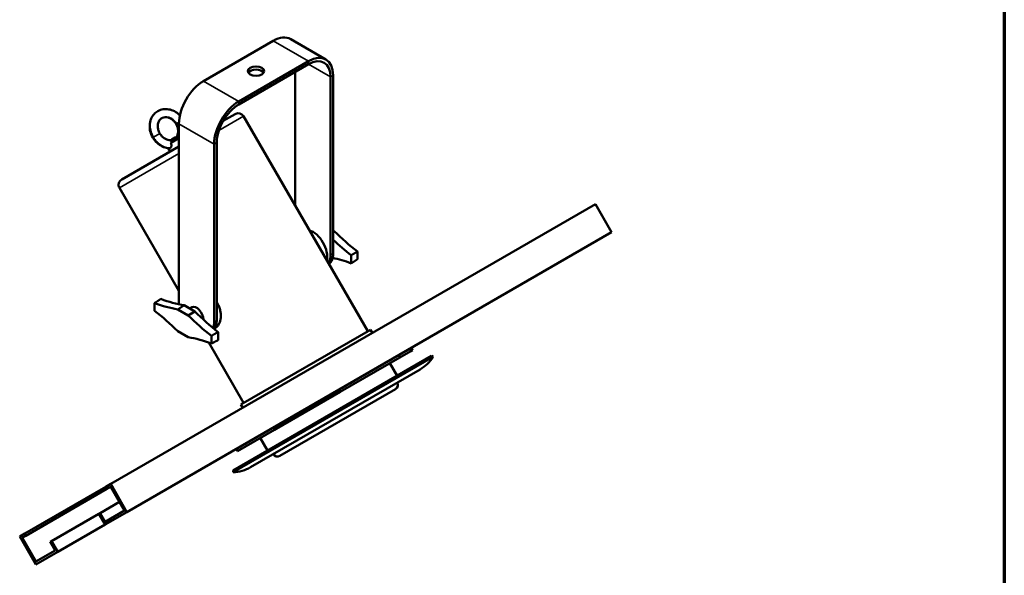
# Model space of a CAD drawing. Header units: millimetres. Extents: x 20 to 2980, y 20 to 2980.
# Tile 3 of 4: x 2190 to 2980, y 441 to 887. Entities that reach past the tile are written whole.
import ezdxf

# ---------------------------------------------------------------- set-up
doc = ezdxf.new("R2010")
doc.units = ezdxf.units.MM
for name, color, linetype, lineweight in [('Border (ISO)', 7, 'Continuous', 70), ('Visible (ISO)', 7, 'Continuous', 50), ('Visible Narrow (ISO)', 7, 'Continuous', 35)]:
    doc.layers.add(name, color=color, linetype=linetype, lineweight=lineweight)

# ---------------------------------------------------------------- blocks, each defined once
blk = doc.blocks.new('Borders Chauvet')
at = {"layer": 'Border (ISO)'}
blk.add_line((2980, 2980), (2980, 20), dxfattribs=at)

msp = doc.modelspace()

# ---------------------------------------------------------------- linework, layer by layer
at = {"layer": 'Visible (ISO)'}
for p, q in [((2337.62, 837.98), (2393.48, 870.23)), ((2407.48, 871.62), (2435.76, 855.29)), ((2365.9, 821.65), (2421.76, 853.9)), ((2365.9, 819.2), (2421.76, 851.45)), ((2411.16, 845.33), (2411.16, 737.83)), ((2439.44, 841.25), (2439.44, 698.36)), ((2441.56, 842.47), (2441.56, 699.58)), ((2353.43, 806.05), (2362.86, 811.49)), ((2369.69, 809.66), (2469.34, 637.06)), ((2317.82, 803.69), (2317.82, 660.8)), ((2311.24, 788.33), (2317.82, 792.13)), ((2312.09, 791.13), (2311.57, 790.55)), ((2314.94, 792.78), (2312.09, 791.13)), ((2314.94, 792.78), (2317.82, 793.37)), ((2271.92, 758.99), (2317.82, 785.49)), ((2310.77, 781.42), (2309.21, 784.1)), ((2346.1, 787.36), (2346.1, 644.47)), ((2348.22, 788.58), (2348.22, 645.7)), ((2270.09, 752.16), (2317.82, 669.5)), ((2263.09, 514.52), (2652, 739.06)), ((2652, 739.06), (2665, 716.54)), ((2276.09, 492), (2665, 716.54)), ((2441.56, 718.03), (2442.49, 717.5)), ((2441.56, 717), (2442.49, 717.5)), ((2456.06, 691.62), (2456.06, 698.15)), ((2461.08, 694.91), (2461.08, 701.08)), ((2298.31, 653.58), (2298.31, 659.76)), ((2322.06, 657.94), (2316.89, 654.71)), ((2322.06, 657.94), (2330.55, 653.04)), ((2328.2, 656.52), (2326.27, 655.51)), ((2325.32, 649.85), (2316.89, 654.71)), ((2325.32, 649.85), (2330.55, 653.04)), ((2316.89, 637.17), (2325.32, 632.31)), ((2343.9, 633.44), (2343.9, 627.26)), ((2347.14, 639.81), (2346.98, 639.72)), ((2349.29, 636.51), (2349.29, 629.98)), ((2367.58, 578.31), (2471.5, 638.31)), ((2473, 635.71), (2471.5, 638.31)), ((2341.75, 628.05), (2369.74, 579.56)), ((2520.43, 617.28), (2361.33, 525.42)), ((2521.7, 616.49), (2361.38, 523.93)), ((2447.1, 588.43), (2495.1, 616.14)), ((2495.1, 616.14), (2494.1, 617.87)), ((2495.1, 616.14), (2503.89, 621.22)), ((2502.89, 622.95), (2503.89, 621.22)), ((2505.3, 622.03), (2503.89, 621.22)), ((2504.3, 623.76), (2505.3, 622.03)), ((2520.43, 617.28), (2521.7, 616.49)), ((2492.84, 601.35), (2487, 611.47)), ((2375.31, 527.93), (2511.27, 606.43)), ((2395.89, 558.86), (2447.1, 588.43)), ((2491.57, 590.55), (2398.91, 537.05)), ((2447.1, 588.43), (2446.1, 590.16)), ((2369.08, 575.71), (2367.58, 578.31)), ((2364.78, 540.9), (2394.48, 558.05)), ((2394.48, 558.05), (2393.48, 559.78)), ((2394.48, 558.05), (2395.89, 558.86)), ((2395.89, 558.86), (2394.89, 560.59)), ((2388.92, 541.35), (2383.08, 551.47)), ((2363.78, 542.63), (2364.78, 540.9)), ((2361.33, 525.42), (2361.38, 523.93)), ((2263.09, 514.52), (2259.09, 512.21)), ((2276.09, 492), (2263.09, 514.52)), ((2194.09, 474.68), (2259.09, 512.21)), ((2195.09, 472.95), (2260.09, 510.48)), ((2260.09, 510.48), (2259.09, 512.21)), ((2260.09, 510.48), (2263.09, 512.21)), ((2263.09, 512.21), (2274.09, 493.16)), ((2254.59, 491.14), (2270.09, 500.09)), ((2253.59, 490.56), (2215.59, 468.62)), ((2254.59, 491.14), (2253.59, 490.56)), ((2253.59, 490.56), (2258.59, 481.9)), ((2258.59, 484.21), (2254.59, 491.14)), ((2258.59, 484.21), (2274.09, 493.16)), ((2258.59, 481.9), (2276.09, 492)), ((2220.59, 459.96), (2258.59, 481.9)), ((2190.09, 472.37), (2194.09, 474.68)), ((2195.09, 472.95), (2194.09, 474.68)), ((2190.09, 472.37), (2203.09, 449.86)), ((2192.09, 471.22), (2195.09, 472.95)), ((2203.09, 452.17), (2192.09, 471.22)), ((2214.59, 468.04), (2215.59, 468.62)), ((2214.59, 468.04), (2218.59, 461.11)), ((2220.59, 459.96), (2215.59, 468.62)), ((2203.09, 452.17), (2218.59, 461.11)), ((2203.09, 449.86), (2220.59, 459.96))]:
    msp.add_line(p, q, dxfattribs=at)
for centre, radius, start, end in [((2365.36, 807.16), 5, 30, 120), ((2274.42, 754.66), 5, 120, 210), ((2496.27, 632.41), 30, 300, 327.95289), ((2489.57, 594.01), 4, 300, 28.56745), ((2396.91, 540.51), 4, 211.43255, 300), ((2360.31, 553.91), 30, 272.04711, 300)]:
    msp.add_arc(centre, radius, start, end, dxfattribs=at)
for centre, major_axis, start_param, end_param in [((2393.48, 847.37), (14, 24.25), 0, 0.785398), ((2421.76, 831.04), (14, 24.25), 5.497787, 7.068583), ((2421.76, 831.04), (12.5, 21.65), 5.497787, 7.068583), ((2379.69, 843.49), (6.5, 0), 0.332447, 2.809146), ((2337.62, 815.12), (14, 24.25), 0.785398, 2.356194), ((2365.9, 798.79), (14, 24.25), 0.785398, 2.356194), ((2365.9, 798.79), (12.5, 21.65), 0.785398, 2.356194), ((2425.3, 703.67), (-8.11, 14.05), 3.684259, 5.740519), ((2478.86, 811.77), (75.13, -130.13), 5.148346, 5.32958), ((2473.66, 808.77), (-75, 129.9), 2.048716, 2.189433), ((2425.3, 706.52), (10, -17.32), 0.299522, 0.785398), ((2427.42, 707.75), (10, -17.32), 0.083027, 0.785398), ((2473.66, 560.68), (75, -129.9), 2.522956, 2.667472), ((2280.52, 790.98), (-75.13, 130.13), 2.524402, 2.705635), ((2285.72, 793.99), (75, -129.9), 5.664549, 5.84753), ((2331.96, 652.64), (-10, 17.32), 0.785398, 0.910529), ((2331.96, 649.78), (-3.86, 6.69), 3.904466, 6.25849), ((2280.52, 542.9), (75.13, -130.13), 2.006754, 2.187988), ((2361.69, 744.12), (-75.13, 130.13), 2.006754, 2.187988), ((2366.89, 747.12), (75, -129.9), 5.148044, 5.331026), ((2331.96, 652.64), (10, -17.32), 0.456824, 0.785398), ((2334.08, 653.86), (10, -17.32), 0.27548, 0.785398), ((2361.69, 496.04), (75.13, -130.13), 2.524402, 2.705635)]:
    msp.add_ellipse(centre, major_axis=major_axis, ratio=0.57735, start_param=start_param, end_param=end_param, dxfattribs=at)
msp.add_ellipse((2379.69, 845.94), major_axis=(6.5, 0), ratio=0.57735, dxfattribs=at)
for points, knots in [([(2296.83, 792.71), (2295.95, 794.23), (2295.28, 795.9), (2294.46, 799.24), (2294.3, 800.95), (2294.47, 804.26), (2294.83, 805.89), (2296.01, 808.86), (2296.85, 810.24), (2298.76, 812.35), (2299.78, 813.18), (2300.89, 813.82)], [0, 0, 0, 0, 0.526193, 0.526193, 1.044695, 1.044695, 1.566617, 1.566617, 2.086464, 2.086464, 2.521325, 2.521325, 2.521325, 2.521325]), ([(2300.89, 813.82), (2302.18, 814.57), (2303.64, 815.08), (2306.6, 815.56), (2308.14, 815.54), (2311.19, 814.99), (2312.73, 814.45), (2315.63, 812.9), (2317.02, 811.86), (2318.34, 810.54), (2318.45, 810.43), (2318.56, 810.32)], [0, 0, 0, 0, 0.505827, 0.505827, 1.003101, 1.003101, 1.512171, 1.512171, 2.032675, 2.032675, 2.079952, 2.079952, 2.079952, 2.079952]), ([(2304.14, 808.19), (2303.34, 807.73), (2302.64, 807.07), (2301.58, 805.44), (2301.19, 804.46), (2300.84, 802.44), (2300.82, 801.41), (2301.07, 799.42), (2301.33, 798.44), (2301.92, 796.98), (2302.17, 796.46), (2302.46, 795.96)], [0, 0, 0, 0, 0.410988, 0.410988, 0.80144, 0.80144, 1.134492, 1.134492, 1.439445, 1.439445, 1.610781, 1.610781, 1.610781, 1.610781]), ([(2315.57, 803.53), (2315.07, 804.4), (2314.46, 805.21), (2313.11, 806.6), (2312.36, 807.2), (2310.82, 808.15), (2310, 808.5), (2308.39, 808.94), (2307.58, 809.02), (2306.01, 808.93), (2305.24, 808.74), (2304.41, 808.34), (2304.27, 808.27), (2304.14, 808.19)], [0, 0, 0, 0, 0.29963, 0.29963, 0.594825, 0.594825, 0.894079, 0.894079, 1.204597, 1.204597, 1.543876, 1.543876, 1.612375, 1.612375, 1.612375, 1.612375]), ([(2315.7, 792.94), (2316.16, 793.56), (2316.54, 794.31), (2317.07, 796.05), (2317.2, 797.09), (2317.13, 799.11), (2316.95, 800.11), (2316.39, 801.92), (2316.02, 802.76), (2315.57, 803.53)], [0.065388, 0.065388, 0.065388, 0.065388, 0.38976, 0.38976, 0.740365, 0.740365, 1.050736, 1.050736, 1.32012, 1.32012, 1.32012, 1.32012]), ([(2310.28, 784.02), (2308.7, 784.08), (2307.1, 784.43), (2304.06, 785.62), (2302.59, 786.47), (2299.95, 788.58), (2298.74, 789.87), (2297.41, 791.75), (2297.11, 792.23), (2296.83, 792.71)], [0, 0, 0, 0, 0.518922, 0.518922, 1.035267, 1.035267, 1.557558, 1.557558, 1.725856, 1.725856, 1.725856, 1.725856]), ([(2302.46, 795.96), (2302.96, 795.1), (2303.57, 794.29), (2304.92, 792.89), (2305.67, 792.29), (2307.21, 791.35), (2308.03, 791), (2309.64, 790.56), (2310.45, 790.48), (2311.49, 790.53), (2311.76, 790.57), (2312.03, 790.62)], [0, 0, 0, 0, 0.29963, 0.29963, 0.594825, 0.594825, 0.894079, 0.894079, 1.204597, 1.204597, 1.321597, 1.321597, 1.321597, 1.321597]), ([(2311.24, 788.33), (2311.42, 788.55), (2311.58, 788.75), (2311.86, 789.15), (2311.98, 789.34), (2312.24, 789.81), (2312.35, 790.07), (2312.38, 790.38), (2312.38, 790.53), (2312.2, 790.63), (2312.12, 790.64), (2312.03, 790.62)], [-0.8393684, -0.8393684, -0.8393684, -0.8393684, -0.6868755, -0.6868755, -0.5327097, -0.5327097, -0.2773491, -0.2773491, -0.1305533, -0.1305533, -0.0619498, -0.0619498, -0.0619498, -0.0619498]), ([(2310.28, 784.02), (2310.29, 784.02), (2310.29, 784.02), (2310.47, 784.02), (2310.64, 784.06), (2310.8, 784.16)], [-0.1018593, -0.1018593, -0.1018593, -0.1018593, -0.0970518, -0.0970518, -0.000001, -0.000001, -0.000001, -0.000001]), ([(2310.8, 784.16), (2310.97, 784.26), (2311.14, 784.41), (2311.42, 784.79), (2311.55, 785.03), (2311.75, 785.62), (2311.82, 785.98), (2311.82, 786.59), (2311.8, 786.93), (2311.58, 787.69), (2311.43, 788.02), (2311.24, 788.33)], [-0.8247807, -0.8247807, -0.8247807, -0.8247807, -0.6408204, -0.6408204, -0.4564961, -0.4564961, -0.2398742, -0.2398742, -0.1094146, -0.1094146, -0.000001, -0.000001, -0.000001, -0.000001]), ([(2348.22, 660.42), (2348.42, 660.11), (2348.61, 659.81), (2349.31, 658.61), (2349.76, 657.65), (2350.52, 655.67), (2350.82, 654.64), (2351.25, 652.58), (2351.37, 651.54), (2351.46, 649.56), (2351.42, 648.6), (2351.22, 646.82), (2351.04, 645.94), (2350.55, 644.29), (2350.24, 643.51), (2349.5, 642.13), (2349.08, 641.52), (2348.15, 640.51), (2347.65, 640.11), (2347.14, 639.81)], [4.809166, 4.809166, 4.809166, 4.809166, 4.916682, 4.916682, 5.22401, 5.22401, 5.531338, 5.531338, 5.838666, 5.838666, 6.145994, 6.145994, 6.453251, 6.453251, 6.760508, 6.760508, 7.067766, 7.067766, 7.375023, 7.375023, 7.375023, 7.375023])]:
    msp.add_open_spline(points, degree=3, knots=knots, dxfattribs=at)
for points in [[(2461.08, 701.08), (2458.57, 699.62), (2456.06, 698.15)], [(2461.08, 694.91), (2458.57, 693.26), (2456.06, 691.62)], [(2298.31, 659.76), (2300.82, 661.4), (2303.32, 663.05)], [(2349.29, 629.98), (2346.6, 628.62), (2343.9, 627.26)]]:
    msp.add_open_spline(points, degree=2, dxfattribs=at)
msp.add_rational_spline([(2343.9, 633.44), (2346.6, 634.97), (2349.29, 636.51)], [1, 1.00000000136, 1], degree=2, dxfattribs=at)
at = {"layer": 'Visible Narrow (ISO)'}
for p, q in [((2393.48, 870.23), (2421.76, 853.9)), ((2421.76, 853.9), (2421.76, 851.45)), ((2421.76, 851.45), (2439.44, 841.25)), ((2365.9, 821.65), (2337.62, 837.98)), ((2441.56, 842.47), (2439.44, 841.25)), ((2365.9, 821.65), (2365.9, 819.2)), ((2369.69, 809.66), (2349.91, 798.24)), ((2315.57, 803.53), (2316.09, 803.83)), ((2316.09, 803.83), (2317.84, 804.85)), ((2346.1, 787.36), (2317.82, 803.69)), ((2297.35, 793.01), (2296.83, 792.71)), ((2302.46, 795.96), (2297.35, 793.01)), ((2346.1, 787.36), (2348.22, 788.58)), ((2317.82, 779.71), (2270.09, 752.16)), ((2439.44, 698.36), (2441.56, 699.58)), ((2348.22, 645.7), (2346.1, 644.47))]:
    msp.add_line(p, q, dxfattribs=at)
for points, knots in [([(2300.89, 813.82), (2300.6, 813.65), (2299.75, 813.11), (2298.47, 812.02), (2297.16, 810.44), (2296.11, 808.62), (2295.34, 806.6), (2294.89, 804.43), (2294.74, 802.15), (2294.92, 799.81), (2295.42, 797.47), (2296.22, 795.18), (2296.94, 793.72), (2297.35, 793.01)], [0.5, 0.5, 0.5, 0.5, 0.5238095, 0.5714286, 0.6190476, 0.6666667, 0.7142857, 0.7619048, 0.8095238, 0.8571429, 0.9047619, 0.952381, 1, 1, 1, 1]), ([(2316.09, 803.83), (2315.84, 804.25), (2315.31, 805.06), (2314.37, 806.15), (2313.31, 807.1), (2312.15, 807.89), (2310.92, 808.51), (2309.64, 808.92), (2308.35, 809.14), (2307.07, 809.14), (2305.83, 808.93), (2304.86, 808.58), (2304.32, 808.3), (2304.14, 808.19)], [0, 0, 0, 0, 0.047619, 0.0952381, 0.1428571, 0.1904762, 0.2380952, 0.2857143, 0.3333333, 0.3809524, 0.4285714, 0.4761905, 0.5, 0.5, 0.5, 0.5]), ([(2315.82, 792.96), (2315.93, 793.1), (2316.29, 793.58), (2316.81, 794.48), (2317.27, 795.7), (2317.55, 797.02), (2317.64, 798.39), (2317.53, 799.79), (2317.23, 801.18), (2316.76, 802.55), (2316.33, 803.41), (2316.09, 803.83)], [0.5983893, 0.5983893, 0.5983893, 0.5983893, 0.6190476, 0.6666667, 0.7142857, 0.7619048, 0.8095238, 0.8571429, 0.9047619, 0.952381, 1, 1, 1, 1]), ([(2297.35, 793.01), (2297.75, 792.31), (2298.66, 790.95), (2300.24, 789.11), (2302.02, 787.51), (2303.96, 786.19), (2306, 785.17), (2308.12, 784.48), (2309.73, 784.22), (2310.62, 784.16), (2310.8, 784.16)], [0, 0, 0, 0, 0.137606, 0.275211, 0.412817, 0.550422, 0.688028, 0.825634, 0.963239, 1, 1, 1, 1])]:
    msp.add_open_spline(points, degree=3, knots=knots, dxfattribs=at)

# ---------------------------------------------------------------- block references
msp.add_blockref('Borders Chauvet', (0, 0))

doc.saveas('drawing.dxf')
